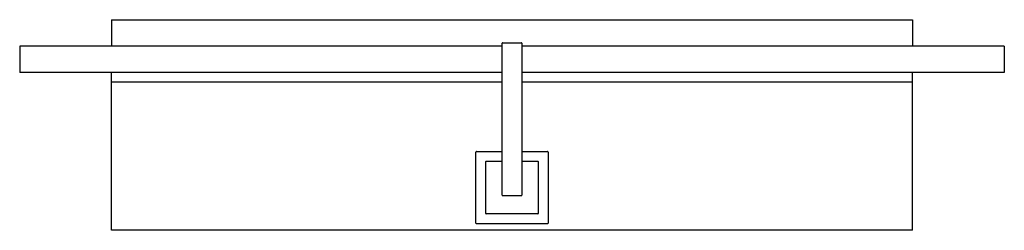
# Model space of a CAD drawing. Header units: millimetres. Extents: x 261.011 to 261.761, y 180.126 to 180.286.
import ezdxf

# ---------------------------------------------------------------- set-up
doc = ezdxf.new("R2010")
doc.units = ezdxf.units.MM
doc.layers.add('SANINDUSA', color=3, linetype='Continuous')

msp = doc.modelspace()

# ---------------------------------------------------------------- linework, layer by layer
at = {"layer": 'SANINDUSA', "linetype": 'Continuous'}
for p, q in [((261.0812, 180.28631), (261.6912, 180.28631)), ((261.0812, 180.28631), (261.0812, 180.26631)), ((261.6912, 180.28631), (261.6912, 180.26631)), ((261.3787, 180.26631), (261.0112, 180.26631)), ((261.0112, 180.26631), (261.0112, 180.24631)), ((261.3787, 180.15305), (261.3787, 180.26845)), ((261.379, 180.26875), (261.3934, 180.26875)), ((261.3937, 180.26845), (261.3937, 180.15305)), ((261.7612, 180.26631), (261.3937, 180.26631)), ((261.7612, 180.26631), (261.7612, 180.24631)), ((261.3787, 180.24631), (261.0112, 180.24631)), ((261.0812, 180.23881), (261.0812, 180.24631)), ((261.7612, 180.24631), (261.3937, 180.24631)), ((261.6912, 180.23881), (261.6912, 180.24631)), ((261.3787, 180.23881), (261.0812, 180.23881)), ((261.0812, 180.12631), (261.0812, 180.23881)), ((261.6912, 180.23881), (261.3937, 180.23881)), ((261.6912, 180.12631), (261.6912, 180.23881)), ((261.3587, 180.13175), (261.3587, 180.18575)), ((261.3592, 180.18625), (261.3787, 180.18625)), ((261.3937, 180.18625), (261.4132, 180.18625)), ((261.4137, 180.18575), (261.4137, 180.13175)), ((261.3662, 180.13905), (261.3662, 180.17845)), ((261.3665, 180.17875), (261.3787, 180.17875)), ((261.3937, 180.17875), (261.4059, 180.17875)), ((261.4062, 180.17845), (261.4062, 180.13905)), ((261.379, 180.15275), (261.3934, 180.15275)), ((261.4059, 180.13875), (261.3665, 180.13875)), ((261.4132, 180.13125), (261.3592, 180.13125)), ((261.6912, 180.12631), (261.0812, 180.12631))]:
    msp.add_line(p, q, dxfattribs=at)
for centre, radius, start, end in [((261.379, 180.26845), 0.0003, 90, 180), ((261.3934, 180.26845), 0.0003, 0, 90), ((261.3592, 180.18575), 0.0005, 90, 180), ((261.4132, 180.18575), 0.0005, 0, 90), ((261.3665, 180.17845), 0.0003, 90, 180), ((261.4059, 180.17845), 0.0003, 0, 90), ((261.379, 180.15305), 0.0003, 180, 270), ((261.3934, 180.15305), 0.0003, 270, 0), ((261.3665, 180.13905), 0.0003, 180, 270), ((261.4059, 180.13905), 0.0003, 270, 0), ((261.3592, 180.13175), 0.0005, 180, 270), ((261.4132, 180.13175), 0.0005, 270, 0)]:
    msp.add_arc(centre, radius, start, end, dxfattribs=at)

doc.saveas('drawing.dxf')
